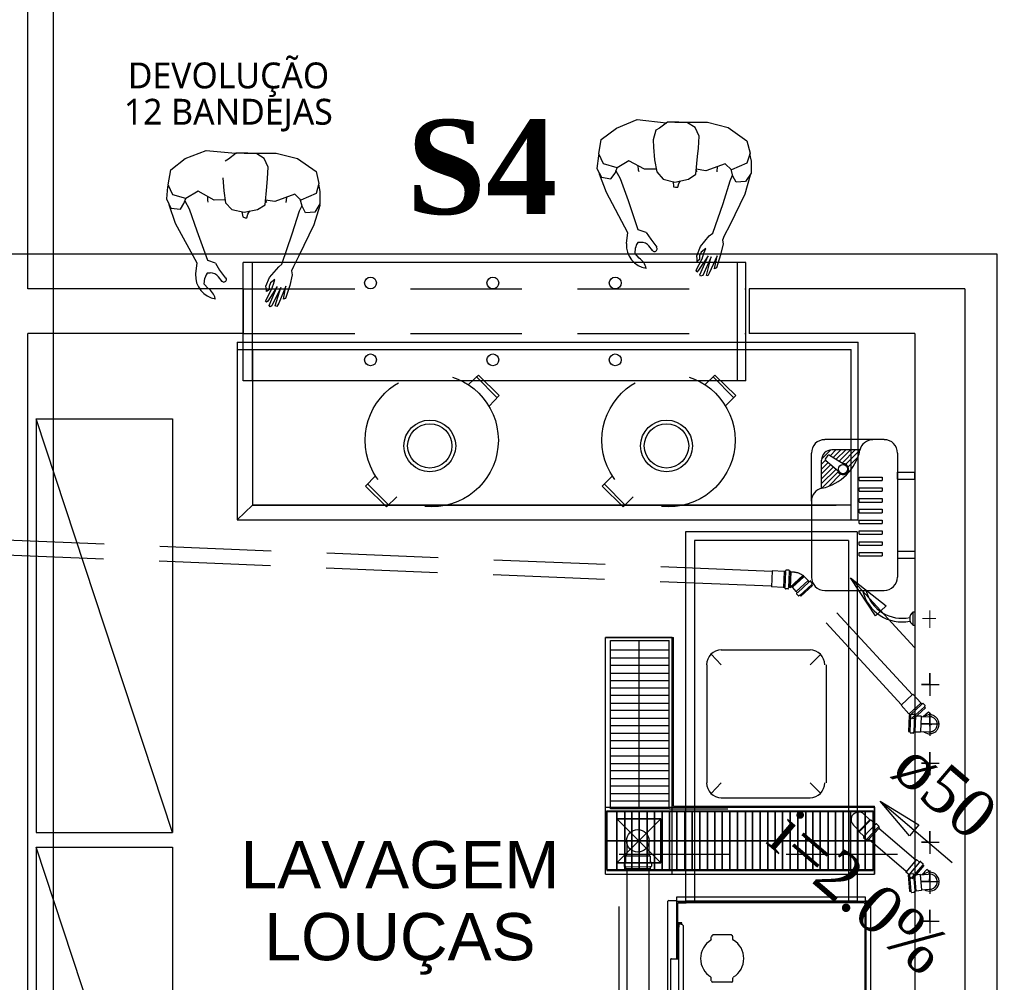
# Model space of a CAD drawing. Header units: millimetres. Extents: x 335 to 739279, y -1 to 84.
# Tile 116 of 244: x 364.62 to 369.04, y 40.26 to 44.58. Entities that reach past the tile are written whole.
import ezdxf

# ---------------------------------------------------------------- set-up
doc = ezdxf.new("R2010")
doc.units = ezdxf.units.MM
doc.header["$MEASUREMENT"] = 0
doc.linetypes.add('Dashed', pattern=[0.75, 0.5, -0.25])
for name, color, linetype, lineweight in [('Simbolos', 1, 'Continuous', 30), ('SIMBOLOS INT', 8, 'Continuous', 5), ('Simbolos_int', 1, 'Continuous', 30), ('Textos', 7, 'Continuous', 5), ('TQ-Sentido tubo', 7, 'Continuous', 20), ('TQ-Seção tubo', 1, 'Continuous', 30), ('TQ-Textos tubo', 7, 'Continuous', 20)]:
    doc.layers.add(name, color=color, linetype=linetype, lineweight=lineweight)
doc.styles.add('Arial', font='arial.ttf')
doc.styles.add('TimesNewRoman', font='times.ttf')
doc.styles.add('TimesNewRomanN', font='timesbd.ttf')
doc.styles.add('TrebuchetMS', font='trebuc.ttf')
doc.dimstyles.get("Standard").update_dxf_attribs({"dimtxt": 0.18, "dimasz": 0.18, "dimexe": 0.18, "dimexo": 0.0625, "dimgap": 0.09, "dimtad": 0, "dimtih": 1, "dimtoh": 1, "dimdec": 4, "dimzin": 0, "dimdsep": 46, "dimtxsty": 'Standard', "dimcen": 0.09, "dimadec": 0, "dimazin": 0, "dimtfac": 1, "dimtdec": 4, "dimtofl": 0, "dimtmove": 0, "dimatfit": 3, "dimfxl": 0, "dimtolj": 1, "dimtzin": 0, "dimarcsym": 0})

msp = doc.modelspace()

# ---------------------------------------------------------------- linework, layer by layer
at = {"color": 7}
for p, q in [((364.6588, 43.3719), (364.6588, 46.8549)), ((367.2318, 44.0419), (367.2998, 44.0939)), ((367.2998, 44.0939), (367.3928, 44.1319)), ((367.3928, 44.1319), (367.5228, 44.1169)), ((367.4938, 44.0929), (367.4768, 44.0839)), ((367.5288, 44.1199), (367.4938, 44.0929)), ((367.5228, 44.1169), (367.5258, 44.1169)), ((367.5808, 44.1209), (367.5288, 44.1199)), ((367.5618, 44.1199), (367.5648, 44.1209)), ((367.5648, 44.1209), (367.7088, 44.1209)), ((367.6198, 44.1169), (367.5808, 44.1209)), ((367.6528, 44.0959), (367.6198, 44.1169)), ((367.6718, 44.0569), (367.6528, 44.0959)), ((367.7088, 44.1209), (367.8008, 44.0959)), ((367.8008, 44.0959), (367.8848, 44.0369)), ((367.4768, 44.0839), (367.4648, 44.0409)), ((367.6678, 44.0039), (367.6718, 44.0569)), ((367.2218, 43.9779), (367.2318, 44.0419)), ((367.4648, 44.0409), (367.4668, 44.0079)), ((367.4668, 44.0079), (367.4708, 43.9509)), ((367.6638, 43.9669), (367.6678, 44.0039)), ((367.8848, 44.0369), (367.8998, 43.9819)), ((365.3648, 43.9579), (365.4598, 43.9929)), ((365.4598, 43.9929), (365.5908, 43.9819)), ((365.5938, 43.9819), (365.5598, 43.9549)), ((365.5908, 43.9819), (365.5918, 43.9789)), ((365.6468, 43.9819), (365.5938, 43.9819)), ((365.6298, 43.9819), (365.6308, 43.9819)), ((365.6308, 43.9819), (365.7738, 43.9819)), ((365.6868, 43.9789), (365.6468, 43.9819)), ((365.7198, 43.9579), (365.6868, 43.9789)), ((365.7738, 43.9819), (365.8688, 43.9579)), ((367.2198, 43.9689), (367.2118, 43.9129)), ((367.2218, 43.9739), (367.2198, 43.9689)), ((367.2418, 43.9339), (367.2218, 43.9779)), ((367.6558, 43.8869), (367.6638, 43.9669)), ((367.8998, 43.9819), (367.8848, 43.9369)), ((367.8968, 43.9789), (367.9048, 43.9459)), ((365.3008, 43.9069), (365.3648, 43.9579)), ((365.5598, 43.9549), (365.5448, 43.9459)), ((365.7378, 43.9189), (365.7198, 43.9579)), ((365.7348, 43.8669), (365.7378, 43.9189)), ((365.8688, 43.9579), (365.9528, 43.8989)), ((367.3028, 43.9149), (367.2418, 43.9339)), ((367.2948, 43.8909), (367.3028, 43.9149)), ((367.3558, 43.9469), (367.3028, 43.9149)), ((367.4268, 43.9089), (367.3558, 43.9469)), ((367.3968, 43.9249), (367.3978, 43.9069)), ((367.4708, 43.9509), (367.4808, 43.8969)), ((367.7888, 43.9339), (367.7008, 43.9019)), ((367.7528, 43.8969), (367.7538, 43.9209)), ((367.8168, 43.9069), (367.7888, 43.9339)), ((367.8848, 43.9369), (367.8168, 43.9069)), ((367.9048, 43.9459), (367.9048, 43.8909)), ((365.2888, 43.8389), (365.3008, 43.9069)), ((365.9528, 43.8989), (365.9648, 43.8449)), ((367.2118, 43.9129), (367.2338, 43.8729)), ((367.2228, 43.8929), (367.2228, 43.8889)), ((367.2228, 43.8889), (367.2538, 43.8059)), ((367.2338, 43.8729), (367.2758, 43.8659)), ((367.2758, 43.8659), (367.2948, 43.8909)), ((367.3178, 43.8659), (367.2978, 43.9029)), ((367.3978, 43.9069), (367.4008, 43.8989)), ((367.4778, 43.9089), (367.4268, 43.9089)), ((367.4808, 43.8969), (367.5098, 43.8649)), ((367.6238, 43.8649), (367.6558, 43.8869)), ((367.6568, 43.9049), (367.6608, 43.8979)), ((367.7008, 43.9019), (367.6578, 43.9089)), ((367.8108, 43.8569), (367.8208, 43.8819)), ((367.8228, 43.8779), (367.8148, 43.9099)), ((367.8368, 43.8509), (367.8228, 43.8779)), ((367.9008, 43.8829), (367.8758, 43.7979)), ((367.9048, 43.8909), (367.8798, 43.8539)), ((367.9008, 43.8859), (367.9008, 43.8829)), ((365.2858, 43.8299), (365.2808, 43.7759)), ((365.2898, 43.8379), (365.2858, 43.8299)), ((365.3098, 43.7949), (365.2888, 43.8389)), ((365.5348, 43.8699), (365.5388, 43.8129)), ((365.7238, 43.7499), (365.7308, 43.8299)), ((365.7308, 43.8299), (365.7348, 43.8669)), ((365.9648, 43.8449), (365.9528, 43.8009)), ((365.9638, 43.8429), (365.9698, 43.8089)), ((367.3538, 43.7669), (367.3178, 43.8659)), ((367.5098, 43.8649), (367.5618, 43.8509)), ((367.5548, 43.8539), (367.5568, 43.8299)), ((367.5568, 43.8299), (367.5658, 43.8289)), ((367.5618, 43.8509), (367.6238, 43.8649)), ((367.5658, 43.8289), (367.5758, 43.8289)), ((367.5758, 43.8289), (367.5808, 43.8459)), ((367.5808, 43.8459), (367.5878, 43.8569)), ((367.7788, 43.7559), (367.8108, 43.8569)), ((367.8798, 43.8539), (367.8368, 43.8509)), ((365.3688, 43.7779), (365.3098, 43.7949)), ((365.4228, 43.8109), (365.3688, 43.7779)), ((365.4958, 43.7709), (365.4228, 43.8109)), ((365.4648, 43.7869), (365.4648, 43.7699)), ((365.5388, 43.8129), (365.5468, 43.7589)), ((365.8568, 43.7969), (365.7668, 43.7639)), ((365.8188, 43.7599), (365.8208, 43.7819)), ((365.8848, 43.7709), (365.8568, 43.7969)), ((365.9528, 43.8009), (365.8848, 43.7709)), ((365.9698, 43.8089), (365.9698, 43.7539)), ((367.2538, 43.8059), (367.3498, 43.6259)), ((367.8758, 43.7979), (367.8088, 43.6579)), ((365.2808, 43.7759), (365.3008, 43.7349)), ((365.2918, 43.7549), (365.2918, 43.7509)), ((365.2918, 43.7509), (365.3208, 43.6679)), ((365.3438, 43.7299), (365.3598, 43.7549)), ((365.3598, 43.7549), (365.3688, 43.7779)), ((365.3838, 43.7299), (365.3648, 43.7659)), ((365.4648, 43.7699), (365.4668, 43.7619)), ((365.5448, 43.7719), (365.4958, 43.7709)), ((365.5468, 43.7589), (365.5748, 43.7279)), ((365.6898, 43.7279), (365.7238, 43.7499)), ((365.7668, 43.7639), (365.7258, 43.7709)), ((365.7258, 43.7669), (365.7298, 43.7599)), ((365.8778, 43.7219), (365.8888, 43.7439)), ((365.8898, 43.7429), (365.8808, 43.7749)), ((365.9048, 43.7139), (365.8898, 43.7429)), ((365.9688, 43.7459), (365.9428, 43.6599)), ((365.9698, 43.7539), (365.9468, 43.7159)), ((365.9688, 43.7499), (365.9688, 43.7459)), ((367.3978, 43.6379), (367.3538, 43.7669)), ((367.7328, 43.6219), (367.7788, 43.7559)), ((365.3008, 43.7349), (365.3438, 43.7299)), ((365.4188, 43.6309), (365.3838, 43.7299)), ((365.5748, 43.7279), (365.6298, 43.7159)), ((365.6198, 43.7179), (365.6238, 43.6949)), ((365.6238, 43.6949), (365.6338, 43.6909)), ((365.6298, 43.7159), (365.6898, 43.7279)), ((365.6418, 43.6909), (365.6468, 43.7079)), ((365.6468, 43.7079), (365.6548, 43.7219)), ((365.8458, 43.6199), (365.8778, 43.7219)), ((365.9468, 43.7159), (365.9048, 43.7139)), ((365.3208, 43.6679), (365.4168, 43.4889)), ((365.6338, 43.6909), (365.6418, 43.6909)), ((365.9428, 43.6599), (365.8748, 43.5199)), ((367.8088, 43.6579), (367.7838, 43.6099)), ((365.4668, 43.4999), (365.4188, 43.6309)), ((365.7988, 43.4839), (365.8458, 43.6199)), ((367.3498, 43.6259), (367.3438, 43.5759)), ((367.4338, 43.6259), (367.3978, 43.6379)), ((367.4338, 43.6259), (367.4538, 43.5949)), ((367.6768, 43.5629), (367.7168, 43.6099)), ((367.7168, 43.6099), (367.7328, 43.6219)), ((367.7838, 43.6099), (367.7768, 43.5909)), ((367.3898, 43.5709), (367.3858, 43.5569)), ((367.3968, 43.5809), (367.3898, 43.5709)), ((367.4088, 43.5809), (367.3968, 43.5809)), ((367.4618, 43.5439), (367.4458, 43.5649)), ((367.4538, 43.5949), (367.4808, 43.5589)), ((367.6608, 43.5209), (367.6768, 43.5629)), ((367.7788, 43.5749), (367.7678, 43.5249)), ((367.7768, 43.5909), (367.7788, 43.5749)), ((365.8748, 43.5199), (365.8508, 43.4729)), ((367.3848, 43.5309), (367.3858, 43.5569)), ((367.4018, 43.5109), (367.3848, 43.5309)), ((367.6618, 43.5069), (367.6608, 43.5209)), ((367.7118, 43.5209), (367.6688, 43.4559)), ((367.6798, 43.5369), (367.6728, 43.5199)), ((367.6728, 43.5199), (367.6728, 43.5039)), ((367.6738, 43.4359), (367.7118, 43.5209)), ((367.7008, 43.5529), (367.6798, 43.5369)), ((367.6848, 43.5069), (367.6928, 43.5319)), ((367.6928, 43.5319), (367.7008, 43.5529)), ((367.7518, 43.5209), (367.7168, 43.4429)), ((367.7408, 43.4629), (367.7518, 43.5209)), ((367.7678, 43.5249), (367.7488, 43.4669)), ((365.4168, 43.4889), (365.4118, 43.4399)), ((365.5008, 43.4879), (365.4668, 43.4999)), ((365.5008, 43.4879), (365.5198, 43.4569)), ((367.8808, 43.4909), (365.6258, 43.4909)), ((365.7848, 43.4719), (365.7988, 43.4839)), ((365.8508, 43.4729), (365.8428, 43.4529)), ((367.6578, 43.4559), (367.6848, 43.5069)), ((367.6618, 43.4959), (367.6618, 43.5069)), ((367.6728, 43.5039), (367.6618, 43.4959)), ((367.7258, 43.5159), (367.6878, 43.4319)), ((367.7038, 43.4319), (367.7258, 43.5159)), ((367.8808, 42.9599), (367.8808, 43.4909)), ((365.4588, 43.4349), (365.4528, 43.4199)), ((365.4638, 43.4429), (365.4588, 43.4349)), ((365.4768, 43.4429), (365.4638, 43.4429)), ((365.5198, 43.4569), (365.5468, 43.4209)), ((365.7428, 43.4239), (365.7848, 43.4719)), ((365.8458, 43.4359), (365.8348, 43.3869)), ((365.8428, 43.4529), (365.8458, 43.4359)), ((367.6608, 43.4479), (367.6578, 43.4559)), ((367.6688, 43.4559), (367.6608, 43.4479)), ((367.6778, 43.4289), (367.6738, 43.4359)), ((367.6878, 43.4319), (367.6778, 43.4289)), ((367.7098, 43.4309), (367.7038, 43.4319)), ((367.7168, 43.4429), (367.7098, 43.4309)), ((367.7488, 43.4669), (367.7408, 43.4629)), ((365.4508, 43.3929), (365.4528, 43.4199)), ((365.4688, 43.3739), (365.4508, 43.3929)), ((365.5308, 43.4049), (365.5148, 43.4269)), ((365.7268, 43.3839), (365.7428, 43.4239)), ((365.7478, 43.3989), (365.7418, 43.3829)), ((365.7668, 43.4149), (365.7478, 43.3989)), ((365.7518, 43.3689), (365.7608, 43.3929)), ((365.7608, 43.3929), (365.7668, 43.4149)), ((365.8348, 43.3869), (365.8148, 43.3299)), ((365.6258, 43.3719), (364.6588, 43.3719)), ((365.6258, 43.3719), (365.6258, 43.1729)), ((365.7258, 43.3179), (365.7518, 43.3689)), ((365.7298, 43.3689), (365.7268, 43.3839)), ((365.7298, 43.3609), (365.7298, 43.3689)), ((365.7418, 43.3679), (365.7298, 43.3609)), ((365.7778, 43.3829), (365.7358, 43.3179)), ((365.7418, 43.3829), (365.7418, 43.3679)), ((365.7418, 43.2979), (365.7778, 43.3829)), ((365.7938, 43.3779), (365.7538, 43.2969)), ((365.7688, 43.2969), (365.7938, 43.3779)), ((365.8168, 43.3839), (365.7848, 43.3079)), ((365.8058, 43.3259), (365.8168, 43.3839)), ((367.8958, 43.3719), (367.8958, 43.1729)), ((368.8628, 43.3719), (367.8958, 43.3719)), ((368.8628, 43.3719), (368.8628, 34.4159)), ((365.7298, 43.3129), (365.7258, 43.3179)), ((365.7358, 43.3179), (365.7298, 43.3129)), ((365.7458, 43.2919), (365.7418, 43.2979)), ((365.7538, 43.2969), (365.7458, 43.2919)), ((365.7768, 43.2929), (365.7688, 43.2969)), ((365.7848, 43.3079), (365.7768, 43.2929)), ((365.8148, 43.3299), (365.8058, 43.3259)), ((364.6588, 38.9629), (364.6588, 43.1729)), ((365.6258, 43.1729), (364.6588, 43.1729)), ((368.6388, 43.1729), (367.8958, 43.1729)), ((368.6388, 43.1729), (368.6388, 35.8749)), ((365.5988, 43.1329), (365.5988, 42.3369)), ((365.5988, 43.1329), (368.3848, 43.1329)), ((368.3848, 42.3369), (368.3848, 43.1329)), ((365.5988, 43.1009), (368.3538, 43.1009)), ((365.6668, 43.1009), (365.6668, 42.4019)), ((368.3538, 42.3369), (368.3538, 43.1009)), ((367.8808, 42.9599), (365.6258, 42.9599)), ((365.6668, 42.4019), (365.5988, 42.3369)), ((368.3538, 42.4019), (365.6668, 42.4019)), ((365.6668, 42.4019), (368.2868, 42.4019)), ((365.5988, 42.3369), (368.3848, 42.3369)), ((367.6098, 42.2829), (367.6098, 40.6249)), ((368.3798, 42.2829), (367.6098, 42.2829)), ((368.3798, 42.2829), (368.3798, 40.6249)), ((367.6498, 42.2429), (367.6498, 40.6249)), ((368.3408, 42.2429), (367.6498, 42.2429)), ((368.3408, 42.2429), (368.3408, 40.6249)), ((367.2518, 40.7469), (367.2518, 41.8079)), ((367.5498, 41.8079), (367.2518, 41.8079)), ((367.2518, 40.7469), (367.2518, 41.8079)), ((367.2518, 41.8079), (367.5568, 41.8079)), ((367.2518, 40.7469), (367.2518, 41.8079)), ((367.2518, 41.8079), (367.5568, 41.8079)), ((367.2738, 41.7949), (367.5368, 41.7949)), ((367.2738, 41.0389), (367.2738, 41.7949)), ((367.4028, 41.0389), (367.4028, 41.7949)), ((367.5368, 41.0389), (367.5368, 41.7949)), ((367.5368, 41.0389), (367.5368, 41.7949)), ((367.5368, 41.0389), (367.5368, 41.7949)), ((367.5498, 40.7469), (367.5498, 41.8079)), ((367.5568, 41.0519), (367.5568, 41.8079)), ((367.5568, 41.0519), (367.5568, 41.8079)), ((367.2738, 41.7529), (367.5368, 41.7529)), ((367.2738, 41.7169), (367.5368, 41.7169)), ((367.2738, 41.6839), (367.5368, 41.6839)), ((367.2738, 41.6489), (367.5368, 41.6489)), ((367.2738, 41.6159), (367.5368, 41.6159)), ((367.2738, 41.5819), (367.5368, 41.5819)), ((367.2738, 41.5489), (367.5368, 41.5489)), ((367.2738, 41.5139), (367.5368, 41.5139)), ((367.2738, 41.4819), (367.5368, 41.4819)), ((367.2738, 41.4459), (367.5368, 41.4459)), ((367.2738, 41.4129), (367.5368, 41.4129)), ((367.2738, 41.3789), (367.5368, 41.3789)), ((367.2738, 41.3459), (367.5368, 41.3459)), ((367.2738, 41.3119), (367.5368, 41.3119)), ((367.2738, 41.2779), (367.5368, 41.2779)), ((367.2738, 41.2429), (367.5368, 41.2429)), ((367.2738, 41.2109), (367.5368, 41.2109)), ((367.2738, 41.1759), (367.5368, 41.1759)), ((367.2738, 41.1429), (367.5368, 41.1429)), ((367.2738, 41.1079), (367.5368, 41.1079)), ((367.2518, 41.0469), (368.4578, 41.0469)), ((367.2738, 41.0749), (367.5368, 41.0749)), ((367.5568, 41.0519), (368.4578, 41.0519)), ((367.5568, 41.0519), (368.4578, 41.0519)), ((368.4578, 40.7469), (368.4578, 41.0519)), ((368.4578, 40.7469), (368.4578, 41.0519)), ((368.4578, 41.0469), (368.4578, 40.7469)), ((367.2578, 40.7669), (367.2578, 41.0309)), ((367.2578, 41.0309), (368.4518, 41.0309)), ((367.2578, 41.0269), (367.2578, 40.7629)), ((367.2578, 41.0269), (368.4518, 41.0269)), ((367.2578, 41.0269), (367.2578, 40.7629)), ((367.2578, 41.0269), (368.4518, 41.0269)), ((367.5368, 41.0389), (367.2738, 41.0389)), ((367.3018, 40.7669), (367.3018, 41.0309)), ((367.3018, 41.0269), (367.3018, 40.7629)), ((367.3018, 41.0269), (367.3018, 40.7629)), ((367.3378, 40.7669), (367.3378, 41.0309)), ((367.3378, 41.0269), (367.3378, 40.7629)), ((367.3378, 41.0269), (367.3378, 40.7629)), ((367.3688, 40.7669), (367.3688, 41.0309)), ((367.3688, 41.0269), (367.3688, 40.7629)), ((367.3688, 41.0269), (367.3688, 40.7629)), ((367.4028, 40.7669), (367.4028, 41.0309)), ((367.4028, 41.0269), (367.4028, 40.7629)), ((367.4028, 41.0269), (367.4028, 40.7629)), ((367.4378, 40.7669), (367.4378, 41.0309)), ((367.4378, 41.0269), (367.4378, 40.7629)), ((367.4378, 41.0269), (367.4378, 40.7629)), ((367.4708, 40.7669), (367.4708, 41.0309)), ((367.4708, 41.0269), (367.4708, 40.7629)), ((367.4708, 41.0269), (367.4708, 40.7629)), ((367.5048, 40.7669), (367.5048, 41.0309)), ((367.5048, 41.0269), (367.5048, 40.7629)), ((367.5048, 41.0269), (367.5048, 40.7629)), ((367.5368, 41.0389), (367.7998, 41.0389)), ((367.5368, 41.0389), (367.7998, 41.0389)), ((367.5388, 40.7669), (367.5388, 41.0309)), ((367.5388, 41.0269), (367.5388, 40.7629)), ((367.5388, 41.0269), (367.5388, 40.7629)), ((367.5718, 40.7669), (367.5718, 41.0309)), ((367.5718, 41.0269), (367.5718, 40.7629)), ((367.5718, 41.0269), (367.5718, 40.7629)), ((367.6078, 40.7669), (367.6078, 41.0309)), ((367.6078, 41.0269), (367.6078, 40.7629)), ((367.6078, 41.0269), (367.6078, 40.7629)), ((367.6398, 40.7669), (367.6398, 41.0309)), ((367.6398, 41.0269), (367.6398, 40.7629)), ((367.6398, 41.0269), (367.6398, 40.7629)), ((367.6738, 40.7669), (367.6738, 41.0309)), ((367.6738, 41.0269), (367.6738, 40.7629)), ((367.6738, 41.0269), (367.6738, 40.7629)), ((367.7088, 40.7669), (367.7088, 41.0309)), ((367.7088, 41.0269), (367.7088, 40.7629)), ((367.7088, 41.0269), (367.7088, 40.7629)), ((367.7418, 40.7669), (367.7418, 41.0309)), ((367.7418, 41.0269), (367.7418, 40.7629)), ((367.7418, 41.0269), (367.7418, 40.7629)), ((367.7748, 40.7669), (367.7748, 41.0309)), ((367.7748, 41.0269), (367.7748, 40.7629)), ((367.7748, 41.0269), (367.7748, 40.7629)), ((367.8088, 40.7669), (367.8088, 41.0309)), ((367.8088, 41.0269), (367.8088, 40.7629)), ((367.8088, 41.0269), (367.8088, 40.7629)), ((367.8428, 40.7669), (367.8428, 41.0309)), ((367.8428, 41.0269), (367.8428, 40.7629)), ((367.8428, 41.0269), (367.8428, 40.7629)), ((367.8788, 40.7669), (367.8788, 41.0309)), ((367.8788, 41.0269), (367.8788, 40.7629)), ((367.8788, 41.0269), (367.8788, 40.7629)), ((367.9108, 40.7669), (367.9108, 41.0309)), ((367.9108, 41.0269), (367.9108, 40.7629)), ((367.9108, 41.0269), (367.9108, 40.7629)), ((367.9448, 40.7669), (367.9448, 41.0309)), ((367.9448, 41.0269), (367.9448, 40.7629)), ((367.9448, 41.0269), (367.9448, 40.7629)), ((367.9788, 40.7669), (367.9788, 41.0309)), ((367.9788, 41.0269), (367.9788, 40.7629)), ((367.9788, 41.0269), (367.9788, 40.7629)), ((368.0118, 40.7669), (368.0118, 41.0309)), ((368.0118, 41.0269), (368.0118, 40.7629)), ((368.0118, 41.0269), (368.0118, 40.7629)), ((368.0458, 40.7669), (368.0458, 41.0309)), ((368.0458, 41.0269), (368.0458, 40.7629)), ((368.0458, 41.0269), (368.0458, 40.7629)), ((368.0798, 40.7669), (368.0798, 41.0309)), ((368.0798, 41.0269), (368.0798, 40.7629)), ((368.0798, 41.0269), (368.0798, 40.7629)), ((368.1138, 40.7669), (368.1138, 41.0309)), ((368.1138, 41.0269), (368.1138, 40.7629)), ((368.1138, 41.0269), (368.1138, 40.7629)), ((368.1498, 40.7669), (368.1498, 41.0309)), ((368.1498, 41.0269), (368.1498, 40.7629)), ((368.1498, 41.0269), (368.1498, 40.7629)), ((368.1808, 40.7669), (368.1808, 41.0309)), ((368.1808, 41.0269), (368.1808, 40.7629)), ((368.1808, 41.0269), (368.1808, 40.7629)), ((368.2148, 40.7669), (368.2148, 41.0309)), ((368.2148, 41.0269), (368.2148, 40.7629)), ((368.2148, 41.0269), (368.2148, 40.7629)), ((368.2498, 40.7669), (368.2498, 41.0309)), ((368.2498, 41.0269), (368.2498, 40.7629)), ((368.2498, 41.0269), (368.2498, 40.7629)), ((368.2828, 40.7669), (368.2828, 41.0309)), ((368.2828, 41.0269), (368.2828, 40.7629)), ((368.2828, 41.0269), (368.2828, 40.7629)), ((368.3168, 40.7669), (368.3168, 41.0309)), ((368.3168, 41.0269), (368.3168, 40.7629)), ((368.3168, 41.0269), (368.3168, 40.7629)), ((368.3508, 40.7669), (368.3508, 41.0309)), ((368.3508, 41.0269), (368.3508, 40.7629)), ((368.3508, 41.0269), (368.3508, 40.7629)), ((368.3838, 40.7669), (368.3838, 41.0309)), ((368.3838, 41.0269), (368.3838, 40.7629)), ((368.3838, 41.0269), (368.3838, 40.7629)), ((368.4168, 40.7669), (368.4168, 41.0309)), ((368.4168, 41.0269), (368.4168, 40.7629)), ((368.4168, 41.0269), (368.4168, 40.7629)), ((368.4518, 40.7669), (368.4518, 41.0309)), ((368.4518, 41.0269), (368.4518, 40.7629)), ((368.4518, 41.0269), (368.4518, 40.7629)), ((367.3018, 40.7969), (367.4988, 40.9949)), ((367.3018, 40.9949), (367.4988, 40.7969)), ((367.3018, 40.9949), (367.4988, 40.7969)), ((367.3018, 40.7969), (367.4988, 40.9949)), ((367.3018, 40.9949), (367.4988, 40.7969)), ((367.3018, 40.7969), (367.4988, 40.9949)), ((367.2578, 40.8979), (368.4518, 40.8979)), ((367.2578, 40.8959), (368.4518, 40.8959)), ((367.2578, 40.8959), (368.4518, 40.8959)), ((367.2518, 40.7469), (368.4578, 40.7469)), ((367.2518, 40.7469), (368.4578, 40.7469)), ((367.2518, 40.7469), (368.4578, 40.7469)), ((367.2578, 40.7669), (368.4518, 40.7669)), ((367.2578, 40.7629), (368.4518, 40.7629)), ((367.2578, 40.7629), (368.4518, 40.7629))]:
    msp.add_line(p, q, dxfattribs=at)
at = {"color": 7, "linetype": 'Continuous'}
for p, q in [((365.6258, 42.9599), (365.6258, 43.4909)), ((365.6668, 42.9599), (365.6668, 43.4909)), ((367.8428, 42.9599), (367.8428, 43.4909))]:
    msp.add_line(p, q, dxfattribs=at)
at = {"color": 7, "linetype": 'Dashed'}
for p, q in [((365.6258, 43.3719), (367.8808, 43.3719)), ((365.6258, 43.3719), (365.6258, 43.1729)), ((365.6258, 43.1729), (367.8808, 43.1729)), ((366.6368, 42.9429), (366.6808, 42.9859)), ((366.7648, 42.8839), (366.6708, 42.9789)), ((366.7738, 42.8939), (366.6808, 42.9859)), ((367.6978, 42.9429), (367.7418, 42.9859)), ((367.8268, 42.8839), (367.7328, 42.9789)), ((367.8358, 42.8939), (367.7418, 42.9859)), ((366.7288, 42.8469), (366.7738, 42.8939)), ((367.7888, 42.8469), (367.8358, 42.8939)), ((366.1748, 42.4879), (366.2198, 42.5339)), ((367.2358, 42.4879), (367.2818, 42.5339)), ((366.1748, 42.4879), (366.2678, 42.3939)), ((366.1848, 42.4969), (366.2788, 42.4019)), ((367.2358, 42.4879), (367.3298, 42.3939)), ((367.2468, 42.4969), (367.3398, 42.4019)), ((366.2678, 42.3939), (366.3148, 42.4399)), ((367.3298, 42.3939), (367.3748, 42.4399))]:
    msp.add_line(p, q, dxfattribs=at)
at = {"color": 8}
for p, q in [((368.5018, 42.6959), (368.2348, 42.6959)), ((368.1748, 42.4199), (368.1748, 42.6359)), ((368.2208, 42.6079), (368.2628, 42.6499)), ((368.2588, 42.6239), (368.2848, 42.6499)), ((368.3928, 42.6499), (368.2668, 42.6499)), ((368.2728, 42.6159), (368.3068, 42.6499)), ((368.2858, 42.6079), (368.3288, 42.6499)), ((368.2998, 42.5999), (368.3508, 42.6499)), ((368.3128, 42.5909), (368.3718, 42.6499)), ((368.3298, 42.5859), (368.3928, 42.6489)), ((368.5618, 42.6359), (368.5618, 42.0789)), ((368.2208, 42.4779), (368.2208, 42.6039)), ((368.2208, 42.5859), (368.2388, 42.6039)), ((368.2208, 42.5639), (368.2498, 42.5939)), ((368.2468, 42.6239), (368.2388, 42.6119)), ((368.2398, 42.6019), (368.3048, 42.5479)), ((368.2568, 42.6259), (368.3288, 42.5819)), ((368.3398, 42.5739), (368.3838, 42.6179)), ((368.2208, 42.5419), (368.2618, 42.5839)), ((368.2208, 42.5199), (368.2738, 42.5739)), ((368.2208, 42.4989), (368.2858, 42.5639)), ((368.2218, 42.4779), (368.2948, 42.5519)), ((368.5618, 42.5499), (368.6388, 42.5499)), ((368.5618, 42.5189), (368.5618, 42.5499)), ((368.6388, 42.5189), (368.6388, 42.5499)), ((368.2528, 42.4869), (368.3068, 42.5419)), ((368.3888, 42.5279), (368.4928, 42.5279)), ((368.3888, 42.5129), (368.3888, 42.5279)), ((368.3888, 42.5129), (368.4928, 42.5129)), ((368.4928, 42.5279), (368.4928, 42.5129)), ((368.5618, 42.5189), (368.6388, 42.5189)), ((368.3888, 42.4649), (368.3888, 42.4799)), ((368.3888, 42.4799), (368.4928, 42.4799)), ((368.3888, 42.4649), (368.4928, 42.4649)), ((368.4928, 42.4799), (368.4928, 42.4649)), ((368.1748, 42.4199), (368.1748, 42.0789)), ((368.3888, 42.4159), (368.3888, 42.4319)), ((368.3888, 42.4319), (368.4928, 42.4319)), ((368.3888, 42.4159), (368.4928, 42.4159)), ((368.4928, 42.4319), (368.4928, 42.4159)), ((368.3888, 42.3839), (368.4928, 42.3839)), ((368.3888, 42.3679), (368.3888, 42.3839)), ((368.4928, 42.3839), (368.4928, 42.3679)), ((368.3888, 42.3679), (368.4928, 42.3679)), ((368.3888, 42.3199), (368.3888, 42.3349)), ((368.3888, 42.3349), (368.4928, 42.3349)), ((368.4928, 42.3349), (368.4928, 42.3199)), ((368.3888, 42.3199), (368.4928, 42.3199)), ((368.3888, 42.2719), (368.3888, 42.2869)), ((368.3888, 42.2869), (368.4928, 42.2869)), ((368.4928, 42.2869), (368.4928, 42.2719)), ((368.3888, 42.2719), (368.4928, 42.2719)), ((368.3888, 42.2379), (368.4928, 42.2379)), ((368.3888, 42.2229), (368.3888, 42.2379)), ((368.4928, 42.2379), (368.4928, 42.2229)), ((368.3888, 42.2229), (368.4928, 42.2229)), ((368.5618, 42.1959), (368.6388, 42.1959)), ((368.5618, 42.1959), (368.5618, 42.1649)), ((368.6388, 42.1959), (368.6388, 42.1649)), ((368.3888, 42.1749), (368.3888, 42.1899)), ((368.3888, 42.1899), (368.4928, 42.1899)), ((368.3888, 42.1749), (368.4928, 42.1749)), ((368.4928, 42.1899), (368.4928, 42.1749)), ((368.5618, 42.1649), (368.6388, 42.1649)), ((368.2348, 42.0189), (368.5018, 42.0189)), ((368.6308, 41.9229), (368.6388, 41.9229)), ((368.6308, 41.9229), (368.6308, 41.8629)), ((368.6308, 41.9229), (368.6308, 41.8629)), ((368.6388, 41.9229), (368.6388, 41.8629)), ((368.6308, 41.8629), (368.6388, 41.8629)), ((367.7708, 41.7529), (368.1688, 41.7529)), ((367.7708, 41.7529), (368.1688, 41.7529)), ((367.7708, 41.6859), (367.7258, 41.7329)), ((367.7708, 41.6859), (367.7258, 41.7329)), ((368.1688, 41.6859), (368.2168, 41.7329)), ((368.1688, 41.6859), (368.2168, 41.7329)), ((367.7058, 41.6859), (367.7058, 41.1559)), ((367.7058, 41.6859), (367.7058, 41.1559)), ((368.2409, 41.6859), (368.2409, 41.1559)), ((368.2409, 41.6859), (368.2409, 41.1559)), ((368.7058, 41.5979), (368.7058, 41.6479)), ((368.7058, 41.6479), (368.7058, 41.5459)), ((368.7058, 41.5979), (368.6688, 41.5979)), ((368.6688, 41.5979), (368.7488, 41.5979)), ((368.7058, 41.2439), (368.7058, 41.2939)), ((368.7058, 41.2939), (368.7058, 41.1899)), ((368.7058, 41.2439), (368.6688, 41.2439)), ((368.6688, 41.2439), (368.7488, 41.2439)), ((367.7708, 41.1559), (367.7258, 41.1079)), ((368.1688, 41.1559), (368.2168, 41.1079)), ((368.1688, 41.1559), (368.2168, 41.1079)), ((367.7708, 41.0889), (368.1688, 41.0889)), ((368.7058, 40.8899), (368.7058, 40.9399)), ((368.7058, 40.9399), (368.7058, 40.8379)), ((368.7058, 40.8899), (368.6688, 40.8899)), ((368.6688, 40.8899), (368.7488, 40.8899)), ((367.5308, 38.0639), (367.5308, 40.6249)), ((367.5348, 40.6289), (367.5678, 40.6289)), ((367.5678, 40.6269), (367.5678, 40.6289)), ((367.5678, 40.6269), (367.5718, 40.6269)), ((367.5678, 40.6269), (367.5718, 40.6269)), ((367.5718, 40.6449), (368.4168, 40.6449)), ((367.5718, 40.3649), (367.5718, 40.6449)), ((367.5718, 40.3649), (367.5718, 40.6269)), ((367.5718, 40.6249), (368.4168, 40.6249)), ((367.5728, 40.4919), (367.5728, 40.6129)), ((367.5758, 40.4919), (367.5758, 40.6129)), ((367.6198, 40.6179), (367.5778, 40.6179)), ((367.6128, 40.6169), (367.5778, 40.6169)), ((368.3798, 40.6249), (367.6098, 40.6249)), ((367.6128, 40.6169), (367.6128, 40.6179)), ((368.4098, 40.6179), (367.6198, 40.6179)), ((368.4158, 39.8099), (368.4158, 40.6129)), ((368.4168, 40.6449), (368.4168, 39.8129)), ((368.4168, 40.6269), (368.4408, 40.6269)), ((368.4198, 40.6269), (368.4198, 39.8129)), ((368.4408, 40.6269), (368.4408, 39.8149)), ((367.5758, 40.5299), (367.5758, 40.5589)), ((368.7058, 40.5359), (368.7058, 40.5859)), ((368.7058, 40.5859), (368.7058, 40.4819)), ((367.5758, 40.4919), (367.5758, 40.5279)), ((367.5938, 40.5279), (367.5758, 40.5279)), ((367.5768, 40.5229), (367.5768, 40.5159)), ((367.5768, 40.5159), (367.5778, 40.5079)), ((367.5858, 40.5269), (367.5778, 40.5269)), ((367.5778, 40.5239), (367.5838, 40.5239)), ((367.5808, 39.9089), (367.5808, 40.5219)), ((367.5808, 40.5219), (367.5808, 40.5079)), ((367.5928, 40.5219), (367.5808, 40.5219)), ((367.5878, 40.5219), (367.5878, 40.5269)), ((367.5878, 40.5229), (367.5878, 40.5219)), ((367.5888, 40.5219), (367.5888, 40.5279)), ((367.5938, 40.5219), (367.5938, 40.5279)), ((368.7058, 40.5359), (368.6688, 40.5359)), ((368.6688, 40.5359), (368.7488, 40.5359)), ((367.5758, 40.4919), (367.5728, 40.4919)), ((367.5728, 40.4909), (367.5728, 40.3649)), ((367.5728, 40.4909), (367.5808, 40.4909)), ((367.5758, 40.5029), (367.5758, 40.4909)), ((367.5758, 40.5029), (367.5778, 40.5029)), ((367.5778, 40.5079), (367.5808, 40.5079)), ((367.5778, 40.5029), (367.5778, 40.4909)), ((367.6018, 39.9179), (367.6018, 40.5119)), ((367.8158, 40.4739), (367.7328, 40.4739)), ((367.7258, 40.4539), (367.7258, 40.4659)), ((367.8228, 40.4539), (367.8228, 40.4659)), ((367.5448, 40.0659), (367.5448, 40.3629)), ((367.5808, 40.3649), (367.5468, 40.3649)), ((367.5808, 40.0619), (367.5808, 40.3649)), ((367.7258, 40.2679), (367.7258, 40.2799)), ((367.7328, 40.2629), (367.8158, 40.2629)), ((367.8228, 40.2679), (367.8228, 40.2799))]:
    msp.add_line(p, q, dxfattribs=at)
at = {"color": 8, "linetype": 'Dashed'}
for p, q in [((368.7058, 41.4209), (368.7058, 41.4709)), ((368.7058, 41.4709), (368.7058, 41.3669)), ((368.7058, 41.4209), (368.6688, 41.4209)), ((368.6688, 41.4209), (368.7488, 41.4209))]:
    msp.add_line(p, q, dxfattribs=at)
at = {"color": 5}
for p, q in [((368.7058, 40.7129), (368.7058, 40.7629)), ((368.7058, 40.7629), (368.7058, 40.6589)), ((368.7058, 40.7129), (368.6688, 40.7129)), ((368.6688, 40.7129), (368.7488, 40.7129))]:
    msp.add_line(p, q, dxfattribs=at)
at = {"color": 3}
for points in [[(364.7727, 39.9901), (360.6025, 39.9901), (360.6025, 45.9818), (364.7727, 45.9818)], [(369.0069, 35.5997), (364.4229, 35.5997), (364.4229, 43.5302), (369.0069, 43.5302)]]:
    msp.add_lwpolyline(points, close=True, dxfattribs=at)
at = {"color": 7}
for points in [[(364.6968, 42.7899), (364.6968, 40.9329), (365.3078, 40.9329), (364.6968, 42.7899), (365.3078, 42.7899), (365.3078, 40.9329)], [(364.6968, 40.8679), (364.6968, 39.0099), (365.3078, 39.0099), (364.6968, 40.8679), (365.3078, 40.8679), (365.3078, 39.0099)]]:
    msp.add_lwpolyline(points, dxfattribs=at)
for points in [[(367.4988, 40.9949), (367.3018, 40.9949), (367.3018, 40.7969), (367.4988, 40.7969), (367.4988, 40.9949)], [(367.4988, 40.7969), (367.3018, 40.7969), (367.3018, 40.9949), (367.4988, 40.9949), (367.4988, 40.7969)], [(367.4988, 40.7969), (367.3018, 40.7969), (367.3018, 40.9949), (367.4988, 40.9949), (367.4988, 40.7969)]]:
    msp.add_lwpolyline(points, close=True, dxfattribs=at)
at = {"color": 7, "linetype": 'Dashed'}
msp.add_lwpolyline([(368.6388, 40.8359), (368.6388, 37.8519), (367.3118, 37.8519), (367.3118, 40.8359), (368.6388, 40.8359)], dxfattribs=at)
at = {"color": 7}
for centre, radius in [((366.1968, 43.3989), 0.0265), ((366.7458, 43.3989), 0.0265), ((367.2948, 43.3989), 0.0265), ((366.1968, 43.0539), 0.0265), ((366.7458, 43.0539), 0.0265), ((367.2948, 43.0539), 0.0265), ((366.4628, 42.6679), 0.1161), ((366.4628, 42.6679), 0.0995), ((367.5248, 42.6679), 0.1161), ((367.5248, 42.6679), 0.0995)]:
    msp.add_circle(centre, radius, dxfattribs=at)
at = {"color": 7, "linetype": 'Dashed'}
for centre in [(366.4718, 42.6929), (367.5338, 42.6929)]:
    msp.add_circle(centre, 0.2985, dxfattribs=at)
at = {"color": 8}
msp.add_circle((368.3168, 42.5639), 0.0209, dxfattribs=at)
at = {"color": 7}
for centre, radius, start, end in [((367.4498, 43.5689), 0.1052, 176.277, 261.515), ((367.4128, 43.5369), 0.0439, 38.2378, 93.7035), ((367.4708, 43.5519), 0.0117, 204.968, 41.174), ((367.3628, 43.4479), 0.0731, 12.915, 57.8897), ((365.5168, 43.4319), 0.1052, 176.277, 261.515), ((365.4798, 43.3999), 0.0439, 38.2378, 93.7035), ((365.5388, 43.4149), 0.0117, 204.968, 41.174), ((365.4288, 43.3129), 0.0731, 12.915, 57.8897)]:
    msp.add_arc(centre, radius, start, end, dxfattribs=at)
at = {"color": 8}
for centre, radius, start, end in [((368.2348, 42.6359), 0.0597, 90.0001, 180), ((368.4508, 42.6359), 0.0597, 90.0001, 167.813), ((368.5018, 42.6359), 0.0597, 0.0001, 90.0001), ((368.2668, 42.6039), 0.0462, 90.0001, 180), ((368.1748, 42.6959), 0.2232, 282.187, 347.813), ((368.2438, 42.6079), 0.00696, 144.419, 230.065), ((368.2528, 42.6199), 0.00696, 58.772, 144.419), ((368.3168, 42.5639), 0.0251, 196.027, 92.8101), ((368.2348, 42.4199), 0.0597, 102.187, 180), ((368.2348, 42.0789), 0.0597, 180, 270), ((368.5018, 42.0789), 0.0597, 270, 0.0001), ((368.5818, 42.0599), 0.182, 193.129, 281.264), ((368.5828, 42.0629), 0.1686, 194.998, 281.493), ((368.6528, 41.8929), 0.0367, 125.493, 234.507), ((367.7708, 41.6859), 0.0663, 90, 180), ((367.7708, 41.6859), 0.0663, 90, 180), ((368.1688, 41.6859), 0.0663, 0, 90), ((368.1688, 41.6859), 0.0663, 0, 90), ((367.7708, 41.1559), 0.0663, 180, 270), ((368.1688, 41.1559), 0.0663, 270, 0), ((368.1688, 41.1559), 0.0663, 270, 0), ((367.5348, 40.6249), 0.00369, 90, 180), ((367.5778, 40.6129), 0.00516, 90, 180), ((367.5778, 40.6129), 0.00317, 90, 180), ((368.4098, 40.6129), 0.00516, 0, 90), ((367.5778, 40.5299), 0.00303, 209.272, 270), ((367.5778, 40.5229), 0.00212, 90, 180), ((367.5838, 40.5229), 0.00212, 0.0002, 90), ((367.5858, 40.5269), 0.00104, 0, 0), ((367.5858, 40.5269), 0.00303, 0, 58.8536), ((367.5928, 40.5119), 0.00842, 0, 89.9999), ((367.7328, 40.4659), 0.00634, 90, 180), ((367.8158, 40.4659), 0.00634, 0, 90), ((367.7748, 40.3679), 0.0969, 121.399, 238.6), ((367.7218, 40.4539), 0.00421, 301.4, 0), ((367.8268, 40.4539), 0.00421, 180, 238.594), ((367.7748, 40.3679), 0.0969, 301.399, 58.6017), ((367.5468, 40.3629), 0.00421, 90, 180), ((367.7218, 40.2799), 0.00421, 0, 58.6056), ((367.7328, 40.2679), 0.00634, 180, 270), ((367.8158, 40.2679), 0.00634, 270, 0), ((367.8268, 40.2799), 0.00421, 121.4, 180)]:
    msp.add_arc(centre, radius, start, end, dxfattribs=at)
at = {"layer": 'Simbolos', "linetype": 'Dashed'}
for p, q in [((368.0514, 42.105), (367.9995, 42.1071)), ((368.0524, 42.105), (368.0514, 42.105)), ((368.0584, 42.1047), (368.0524, 42.105)), ((368.0606, 42.1096), (368.0595, 42.1067)), ((368.0737, 42.1101), (368.0617, 42.1106)), ((368.0746, 42.1091), (368.0754, 42.105)), ((368.0824, 42.1037), (368.0764, 42.104)), ((368.0824, 42.1037), (368.0795, 42.0318)), ((368.0986, 42.101), (368.0823, 42.101)), ((368.1362, 42.0868), (368.1384, 42.0874)), ((368.1404, 42.0852), (368.1384, 42.0874)), ((368.1396, 42.0831), (368.1404, 42.0852)), ((368.1416, 42.0809), (368.1396, 42.0831)), ((368.1444, 42.0808), (368.1416, 42.0809)), ((368.16, 42.0638), (368.1444, 42.0808)), ((368.1641, 42.0594), (368.16, 42.0638)), ((368.1691, 42.0613), (368.1669, 42.0593)), ((368.1787, 42.0525), (368.1705, 42.0613)), ((368.0485, 42.0331), (367.9965, 42.0352)), ((368.0495, 42.033), (368.0485, 42.0331)), ((368.0555, 42.0328), (368.0495, 42.033)), ((368.0573, 42.0277), (368.0564, 42.0307)), ((368.0702, 42.0262), (368.0582, 42.0267)), ((368.0713, 42.0271), (368.0724, 42.0311)), ((368.0795, 42.0318), (368.0735, 42.0321)), ((368.0901, 42.0334), (368.0796, 42.0346)), ((368.1071, 42.015), (368.0915, 42.032)), ((368.1112, 42.0106), (368.1071, 42.015)), ((368.1804, 42.0418), (368.1274, 41.993)), ((368.1786, 42.0511), (368.1764, 42.0476)), ((368.1804, 42.0418), (368.177, 42.0455)), ((368.1088, 42.0058), (368.111, 42.0078)), ((368.1169, 41.9955), (368.1088, 42.0044)), ((368.1183, 41.9955), (368.1219, 41.9975)), ((368.1274, 41.993), (368.124, 41.9967)), ((368.6658, 41.5151), (368.6305, 41.5533)), ((368.6128, 41.4663), (368.5776, 41.5045)), ((368.6868, 41.4923), (368.6338, 41.4435)), ((368.6664, 41.5143), (368.6658, 41.5151)), ((368.6705, 41.5099), (368.6664, 41.5143)), ((368.6755, 41.5118), (368.6726, 41.5105)), ((368.6851, 41.5029), (368.6769, 41.5118)), ((368.6868, 41.4923), (368.6827, 41.4967)), ((368.685, 41.5015), (368.6828, 41.4981)), ((368.614, 41.4586), (368.6111, 41.3867)), ((368.6135, 41.4655), (368.6128, 41.4663)), ((368.6176, 41.4611), (368.6135, 41.4655)), ((368.614, 41.4586), (368.619, 41.4584)), ((368.6152, 41.4563), (368.6168, 41.459)), ((368.6233, 41.446), (368.6152, 41.4548)), ((368.6222, 41.4633), (368.621, 41.4593)), ((368.6233, 41.4642), (368.6352, 41.4637)), ((368.6247, 41.446), (368.6283, 41.4479)), ((368.6338, 41.4435), (368.6298, 41.4479)), ((368.6362, 41.4627), (368.6361, 41.4597)), ((368.638, 41.4576), (368.644, 41.4574)), ((368.644, 41.4574), (368.667, 41.4564)), ((368.667, 41.4564), (368.6689, 41.4544)), ((368.6689, 41.4544), (368.7029, 41.453)), ((368.7132, 41.4606), (368.6998, 41.4751)), ((368.6111, 41.3867), (368.6161, 41.3865)), ((368.6189, 41.3813), (368.618, 41.3854)), ((368.6198, 41.3803), (368.6318, 41.3798)), ((368.6329, 41.3808), (368.633, 41.3838)), ((368.6351, 41.3857), (368.6411, 41.3854)), ((368.6411, 41.3854), (368.664, 41.3845)), ((368.664, 41.3845), (368.6661, 41.3864)), ((368.6661, 41.3864), (368.7001, 41.385))]:
    msp.add_line(p, q, dxfattribs=at)
at = {"layer": 'Simbolos', "color": 5}
for p, q in [((368.4106, 41.0154), (368.4366, 40.9905)), ((368.3635, 40.9664), (368.3895, 40.9414)), ((368.4366, 40.9905), (368.4423, 40.9906)), ((368.4423, 40.9906), (368.4625, 40.9712)), ((368.4639, 40.9713), (368.466, 40.972)), ((368.4674, 40.9721), (368.4775, 40.9624)), ((368.4775, 40.9609), (368.4769, 40.9588)), ((368.4769, 40.9574), (368.4805, 40.9539)), ((368.3895, 40.9414), (368.3896, 40.9358)), ((368.3896, 40.9358), (368.4098, 40.9164)), ((368.4099, 40.915), (368.4092, 40.9128)), ((368.4092, 40.9114), (368.4193, 40.9017)), ((368.4805, 40.9539), (368.4279, 40.8991)), ((367.3463, 40.8959), (367.3463, 40.8329)), ((367.4463, 40.8959), (367.4463, 40.8329)), ((368.4208, 40.9018), (368.4229, 40.9025)), ((368.4243, 40.9026), (368.4279, 40.8991)), ((367.3463, 40.8329), (367.3413, 40.8279)), ((367.3413, 40.8279), (367.3413, 40.7999)), ((367.4463, 40.8329), (367.4513, 40.8279)), ((367.4513, 40.8279), (367.4513, 40.7999)), ((367.3353, 40.7979), (367.3353, 40.7819)), ((367.3413, 40.7989), (367.3363, 40.7989)), ((367.3363, 40.7799), (367.3413, 40.7799)), ((367.3413, 40.7799), (367.3413, 40.7709)), ((367.4513, 40.7989), (367.4563, 40.7989)), ((367.4563, 40.7799), (367.4513, 40.7799)), ((367.4513, 40.7799), (367.4513, 40.7709)), ((367.4573, 40.7979), (367.4573, 40.7819)), ((368.6795, 40.7851), (368.6301, 40.7273)), ((368.6598, 40.8006), (368.6461, 40.8123)), ((368.6619, 40.8015), (368.6632, 40.803)), ((368.6653, 40.8024), (368.676, 40.7933)), ((368.6761, 40.7919), (368.6756, 40.7898)), ((368.6757, 40.7883), (368.6795, 40.7851)), ((367.4513, 40.7709), (367.3413, 40.7709)), ((368.6117, 40.7443), (368.5981, 40.756)), ((368.6112, 40.7422), (368.6099, 40.7406)), ((368.6099, 40.7415), (368.6149, 40.7419)), ((368.6099, 40.7415), (368.6156, 40.6697)), ((368.6108, 40.7386), (368.6214, 40.7295)), ((368.6175, 40.7471), (368.6168, 40.7431)), ((368.6184, 40.7482), (368.6304, 40.7491)), ((368.6315, 40.7482), (368.6317, 40.7452)), ((368.6339, 40.7434), (368.6398, 40.7439)), ((368.6398, 40.7439), (368.6628, 40.7457)), ((368.6628, 40.7457), (368.6649, 40.7438)), ((368.6649, 40.7438), (368.6988, 40.7465)), ((368.7082, 40.7552), (368.6931, 40.7681)), ((368.6228, 40.7296), (368.6249, 40.7305)), ((368.6263, 40.7306), (368.6301, 40.7273)), ((368.6156, 40.6697), (368.6206, 40.6701)), ((368.6239, 40.6654), (368.6226, 40.6693)), ((368.625, 40.6645), (368.637, 40.6654)), ((368.6379, 40.6665), (368.6377, 40.6695)), ((368.6395, 40.6716), (368.6455, 40.6721)), ((368.6455, 40.6721), (368.6684, 40.6739)), ((368.6684, 40.6739), (368.6702, 40.676)), ((368.6702, 40.676), (368.7041, 40.6787))]:
    msp.add_line(p, q, dxfattribs=at)
msp.add_circle((367.3963, 40.8959), 0.0503, dxfattribs=at)
at = {"layer": 'Simbolos', "linetype": 'Dashed'}
for centre, radius, start, end in [((368.0585, 42.1067), 0.00133, 267.661, 352.661), ((368.0616, 42.1096), 0.00133, 87.6612, 172.661), ((368.0736, 42.1091), 0.00133, 12.6612, 87.6612), ((368.0765, 42.106), 0.00133, 192.661, 267.661), ((368.096, 42.0374), 0.0631, 50.2635, 87.217), ((368.1656, 42.0608), 0.00133, 222.661, 307.661), ((368.1698, 42.0606), 0.00133, 42.6612, 127.661), ((368.0554, 42.0308), 0.00133, 2.6612, 87.6612), ((368.0583, 42.0277), 0.00133, 182.661, 267.661), ((368.0703, 42.0272), 0.00133, 267.661, 342.661), ((368.0734, 42.0301), 0.00133, 87.6612, 162.661), ((368.0901, 42.032), 0.00133, 357.661, 87.6612), ((368.1784, 42.0468), 0.00133, 147.661, 222.661), ((368.1779, 42.0518), 0.00133, 327.661, 42.6612), ((368.1095, 42.005), 0.00133, 137.661, 222.661), ((368.1097, 42.0093), 0.00133, 317.661, 42.6612), ((368.1176, 41.9962), 0.00133, 222.661, 297.661), ((368.1226, 41.9953), 0.00133, 42.6612, 117.661), ((368.672, 41.5113), 0.00133, 222.661, 307.661), ((368.6762, 41.5111), 0.00133, 42.6612, 127.661), ((368.6842, 41.498), 0.00133, 147.661, 222.661), ((368.6843, 41.5023), 0.00133, 327.661, 42.6612), ((368.6159, 41.4555), 0.00133, 137.661, 222.661), ((368.6161, 41.4598), 0.00133, 317.661, 42.6612), ((368.6191, 41.4604), 0.00133, 267.661, 342.661), ((368.6232, 41.4632), 0.00133, 87.6612, 162.661), ((368.624, 41.4467), 0.00133, 222.661, 297.661), ((368.6283, 41.4465), 0.00133, 42.6612, 117.661), ((368.6352, 41.4627), 0.00133, 2.6612, 87.6612), ((368.6381, 41.4596), 0.00133, 182.661, 267.661), ((368.7055, 41.4188), 0.0341, 260.488, 94.8349), ((368.616, 41.3845), 0.00133, 12.6612, 87.6612), ((368.6199, 41.3813), 0.00133, 192.661, 267.661), ((368.6319, 41.3808), 0.00133, 267.661, 352.661), ((368.635, 41.3837), 0.00133, 87.6612, 172.661)]:
    msp.add_arc(centre, radius, start, end, dxfattribs=at)
at = {"layer": 'Simbolos', "color": 5}
for centre, radius, start, end in [((368.3871, 40.9909), 0.0338, 46.1867, 226.1867), ((368.4631, 40.972), 0.00133, 226.1867, 311.1867), ((368.4667, 40.9713), 0.00133, 46.1867, 131.1867), ((368.4776, 40.9581), 0.00133, 151.1867, 226.1867), ((368.4768, 40.9616), 0.00133, 331.1867, 46.1867), ((368.4099, 40.9122), 0.00133, 141.1867, 226.1867), ((368.4091, 40.9157), 0.00133, 321.1867, 46.1867), ((368.42, 40.9025), 0.00133, 226.1867, 301.1867), ((368.4236, 40.9018), 0.00133, 46.1867, 121.1867), ((367.3363, 40.7979), 0.00133, 90.0002, 180), ((367.3363, 40.7819), 0.00133, 180, 270), ((367.3413, 40.7999), 0.000667, 270, 0.0002), ((367.3413, 40.7799), 0.000667, 0.0002, 90.0002), ((367.4513, 40.7999), 0.000667, 180, 270), ((367.4513, 40.7799), 0.000667, 90.0002, 180), ((367.4563, 40.7979), 0.00133, 0.0002, 90.0002), ((367.4563, 40.7819), 0.00133, 270, 0.0002), ((368.6611, 40.8021), 0.00133, 229.482, 314.482), ((368.6647, 40.8017), 0.00133, 49.4823, 134.482), ((368.6763, 40.7891), 0.00133, 154.482, 229.482), ((368.6753, 40.7926), 0.00133, 334.482, 49.4823), ((368.6114, 40.7393), 0.00133, 144.482, 229.482), ((368.6104, 40.7428), 0.00133, 324.482, 49.4823), ((368.6148, 40.7439), 0.00133, 274.482, 349.482), ((368.6185, 40.7472), 0.00133, 94.4823, 169.482), ((368.6305, 40.7481), 0.00133, 9.4823, 94.4823), ((368.6337, 40.7454), 0.00133, 189.482, 274.482), ((368.7055, 40.7129), 0.0341, 267.309, 101.656), ((368.6221, 40.7302), 0.00133, 229.482, 304.482), ((368.6256, 40.7298), 0.00133, 49.4823, 124.482), ((368.6207, 40.6681), 0.00133, 19.4823, 94.4823), ((368.6249, 40.6655), 0.00133, 199.482, 274.482), ((368.6369, 40.6664), 0.00133, 274.482, 359.482), ((368.6396, 40.6696), 0.00133, 94.4823, 179.482)]:
    msp.add_arc(centre, radius, start, end, dxfattribs=at)
at = {"layer": 'SIMBOLOS INT', "linetype": 'Continuous'}
for p, q in [((368.7058, 41.8929), (368.7058, 41.9299)), ((368.7058, 41.9299), (368.7058, 41.8519)), ((368.7338, 41.8929), (368.6728, 41.8929)), ((368.7058, 41.8929), (368.7338, 41.8929))]:
    msp.add_line(p, q, dxfattribs=at)
at = {"layer": 'SIMBOLOS INT', "color": 5}
for p, q in [((367.4513, 40.8279), (367.3413, 40.8279)), ((367.3463, 40.8329), (367.4463, 40.8329)), ((367.4503, 40.7989), (367.3413, 40.7989)), ((367.4513, 40.7799), (367.3413, 40.7799))]:
    msp.add_line(p, q, dxfattribs=at)
at = {"layer": 'Simbolos_int', "linetype": 'Dashed'}
for p, q in [((367.9995, 42.1071), (367.9965, 42.0352)), ((368.0524, 42.105), (368.0495, 42.033)), ((368.0594, 42.1047), (368.0565, 42.0327)), ((368.0754, 42.104), (368.0725, 42.0321)), ((368.0796, 42.0346), (368.0823, 42.101)), ((368.1362, 42.0868), (368.0796, 42.0346)), ((368.1396, 42.0831), (368.0859, 42.0336)), ((368.1416, 42.0809), (368.0901, 42.0334)), ((368.16, 42.0638), (368.1071, 42.015)), ((368.1655, 42.058), (368.1125, 42.0092)), ((368.1763, 42.0462), (368.1234, 41.9974)), ((368.6305, 41.5533), (368.5776, 41.5045)), ((368.6664, 41.5143), (368.6135, 41.4655)), ((368.6712, 41.5092), (368.6182, 41.4604)), ((368.682, 41.4974), (368.6291, 41.4486)), ((368.62, 41.4584), (368.6171, 41.3864)), ((368.637, 41.4577), (368.6341, 41.3857)), ((368.6411, 41.3854), (368.644, 41.4574)), ((368.6661, 41.3864), (368.6689, 41.4544)), ((368.6759, 41.4541), (368.6998, 41.4751)), ((368.7055, 41.4188), (368.6955, 41.4192)), ((368.7055, 41.4188), (368.7051, 41.4108)), ((368.7055, 41.4188), (368.706, 41.4308)), ((368.7055, 41.4188), (368.7155, 41.4184))]:
    msp.add_line(p, q, dxfattribs=at)
at = {"layer": 'Simbolos_int', "color": 5}
for p, q in [((368.4366, 40.9905), (368.3895, 40.9414)), ((368.4423, 40.9906), (368.3896, 40.9358)), ((368.4632, 40.9705), (368.4106, 40.9157)), ((368.4762, 40.9581), (368.4236, 40.9032)), ((368.6461, 40.8123), (368.5981, 40.756)), ((368.6606, 40.7999), (368.6125, 40.7437)), ((368.6749, 40.789), (368.6255, 40.7312)), ((368.6159, 40.742), (368.6215, 40.6702)), ((368.6329, 40.7433), (368.6385, 40.6715)), ((368.6455, 40.6721), (368.6398, 40.7439)), ((368.6702, 40.676), (368.6649, 40.7438)), ((368.6719, 40.7444), (368.6931, 40.7681)), ((368.7055, 40.7129), (368.6955, 40.7121)), ((368.7055, 40.7129), (368.7045, 40.7249)), ((368.7055, 40.7129), (368.7154, 40.7137)), ((368.7055, 40.7129), (368.7061, 40.7049))]:
    msp.add_line(p, q, dxfattribs=at)
at = {"layer": 'Simbolos_int', "linetype": 'Dashed'}
msp.add_arc((368.7055, 41.4188), 0.0424, 230.522, 124.801, dxfattribs=at)
at = {"layer": 'Simbolos_int', "color": 5}
msp.add_arc((368.7055, 40.7129), 0.0424, 237.343, 131.622, dxfattribs=at)
at = {"layer": 'TQ-Seção tubo', "linetype": 'Dashed'}
for p, q in [((367.9994, 42.1045), (362.9424, 42.3111)), ((367.9966, 42.0379), (363.0119, 42.2415)), ((368.6286, 41.5515), (368.1784, 42.04)), ((368.5795, 41.5063), (368.1294, 41.9948))]:
    msp.add_line(p, q, dxfattribs=at)
at = {"layer": 'TQ-Seção tubo', "color": 5}
for p, q in [((368.6438, 40.8095), (368.4779, 40.9513)), ((368.6004, 40.7588), (368.4317, 40.9031)), ((367.3463, 40.7709), (367.3463, 34.5839)), ((367.4463, 40.7709), (367.4463, 34.5839))]:
    msp.add_line(p, q, dxfattribs=at)

# ---------------------------------------------------------------- texts
at = {"color": 7, "attachment_point": 8, "line_spacing_factor": 0.798, "style": 'TrebuchetMS'}
for s, insert, char_height, width in [('DEVOLUÇÃO', (365.5598, 44.2329), 0.11609, 1.844813), ('12 BANDEJAS', (365.5588, 44.0782), 0.116086, 1.989017)]:
    msp.add_mtext(s, dxfattribs=dict(at, insert=insert, char_height=char_height, width=width))
at = {"char_height": 0.2118, "attachment_point": 8, "line_spacing_factor": 0.798, "style": 'Arial'}
for s, insert, width in [('LAVAGEM', (366.3288, 40.6798), 2.877444), ('LOUÇAS', (366.3288, 40.2949), 2.445247)]:
    msp.add_mtext(s, dxfattribs=dict(at, insert=insert, width=width))
at = {"layer": 'Textos', "color": 3, "insert": (366.3588, 43.7017), "char_height": 0.4236, "width": 1.298882, "attachment_point": 7, "line_spacing_factor": 0.9, "style": 'TimesNewRomanN'}
msp.add_mtext('S4', dxfattribs=at)
at = {"layer": 'TQ-Textos tubo', "char_height": 0.2118, "attachment_point": 8, "rotation": 319.4804, "line_spacing_factor": 0.798, "style": 'TimesNewRoman'}
for s, insert, width in [('ø50', (368.6994, 41.0334), 0.896301), ('i=2.0%', (368.3172, 40.582), 1.74329)]:
    msp.add_mtext(s, dxfattribs=dict(at, insert=insert, width=width))

# ---------------------------------------------------------------- leaders
at = {"layer": 'TQ-Sentido tubo'}
for points in [[(368.3505, 42.0753), (368.6376, 41.7638)], [(368.4841, 41.0734), (368.8061, 40.7982)]]:
    msp.add_leader(points, dimstyle='Standard', override={"dimasz": 0.2, "dimldrblk": 'CLOSED'}, dxfattribs=at)

doc.saveas('drawing.dxf')
